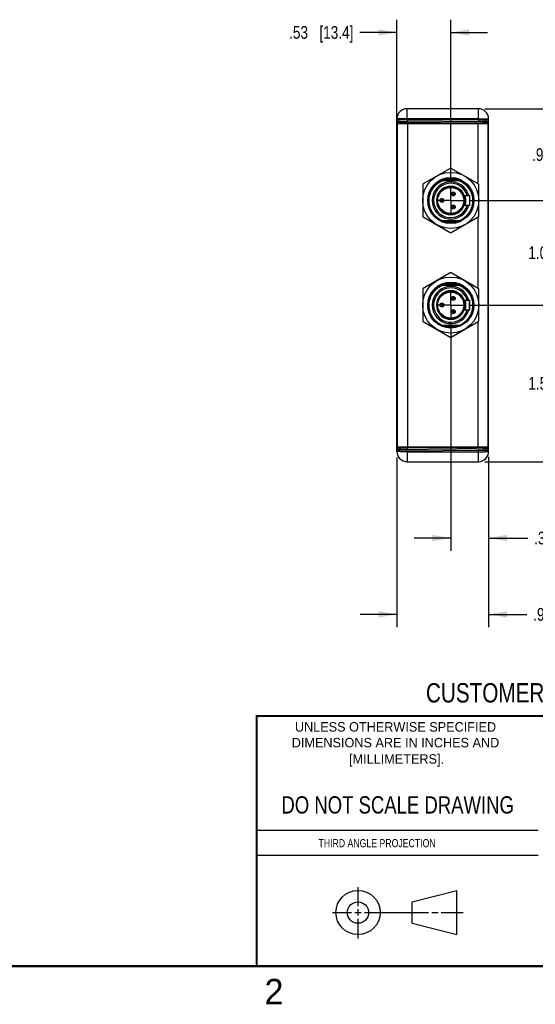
# Model space of a CAD drawing. Header units: inches. Extents: x 0 to 22, y 0 to 17.
# Tile 18 of 32: x 11.3 to 16.3, y 0.1 to 9.8. Entities that reach past the tile are written whole.
import ezdxf

# ---------------------------------------------------------------- set-up
doc = ezdxf.new("R2010")
doc.units = ezdxf.units.IN
doc.header["$LTSCALE"] = 1.21
doc.header["$MEASUREMENT"] = 0
doc.linetypes.add('CENTER', pattern=[0.6, 0.375, -0.075, 0.075, -0.075])
doc.layers.get('0').update_dxf_attribs({"linetype": 'CONTINUOUS'})
for name, color, linetype in [('02___PRT_ALL_AXES', 7, 'CONTINUOUS'), ('DEFAULT_1', 7, 'CENTER'), ('DIMENSIONS', 7, 'CONTINUOUS')]:
    doc.layers.add(name, color=color, linetype=linetype)
doc.styles.get("Standard").update_dxf_attribs({"font": 'txt', "width": 0.8})
doc.styles.add('TEXTSTYLE_2', font='txt')
doc.dimstyles.new('DIMSTYLE_1', dxfattribs={"dimtxt": 0.125, "dimasz": 0.18, "dimexe": 0.125, "dimexo": 0.0625, "dimgap": 0.0625, "dimtad": 0, "dimtih": 1, "dimtoh": 1, "dimzin": 4, "dimdsep": 46, "dimtxsty": 'STANDARD', "dimblk": '_FILLED', "dimblk1": '_FILLED', "dimblk2": '_FILLED', "dimcen": 0.09, "dimadec": 0, "dimazin": 0, "dimtp": 0.001, "dimtm": 0.001, "dimtfac": 1, "dimtofl": 0, "dimtmove": 0, "dimatfit": 3, "dimldrblk": '_FILLED', "dimfxl": 1, "dimtolj": 1, "dimtzin": 4, "dimarcsym": 0})

# ---------------------------------------------------------------- blocks, each defined once
blk = doc.blocks.new('_FILLED')
at = {"color": 0, "linetype": 'ByBlock'}
blk.add_solid([(0, 0), (-1, 0.1736), (-1, -0.1736)], dxfattribs=at)
blk = doc.blocks.new('*D3')
at = {"layer": 'DIMENSIONS', "color": 2, "linetype": 'Continuous'}
for p, q in [((15.8505, 8.9264), (16.7568, 8.9264)), ((16.6318, 8.9264), (16.6318, 8.6006)), ((16.6318, 8.0249), (16.6318, 8.3506)), ((15.7044, 8.0249), (16.7568, 8.0249))]:
    blk.add_line(p, q, dxfattribs=at)
at = {"layer": 'DIMENSIONS', "color": 2, "linetype": 'Continuous', "xscale": 0.18, "yscale": 0.18, "zscale": 0.18}
for p, rotation in [((16.6318, 8.9264), 90), ((16.6318, 8.0249), 270)]:
    blk.add_blockref('_FILLED', p, dxfattribs=dict(at, rotation=rotation))
at = {"layer": 'DIMENSIONS', "color": 2, "linetype": 'Continuous', "insert": (16.6318, 8.5381), "char_height": 0.125, "width": 1.025, "attachment_point": 2, "line_spacing_factor": 0.9}
blk.add_mtext('.90{\\Ftxt.shx;\\W1.000000;\\H0.125000; }[22.9]', dxfattribs=at)
blk = doc.blocks.new('*D4')
at = {"layer": 'DIMENSIONS', "color": 2, "linetype": 'Continuous'}
for p, q in [((15.7044, 8.0249), (16.7568, 8.0249)), ((16.6318, 8.0249), (16.6318, 7.6359)), ((16.6318, 6.9969), (16.6318, 7.3859)), ((15.7044, 6.9969), (16.7568, 6.9969))]:
    blk.add_line(p, q, dxfattribs=at)
at = {"layer": 'DIMENSIONS', "color": 2, "linetype": 'Continuous', "xscale": 0.18, "yscale": 0.18, "zscale": 0.18}
for p, rotation in [((16.6318, 8.0249), 90), ((16.6318, 6.9969), 270)]:
    blk.add_blockref('_FILLED', p, dxfattribs=dict(at, rotation=rotation))
at = {"layer": 'DIMENSIONS', "color": 2, "linetype": 'Continuous', "insert": (16.6318, 7.5734), "char_height": 0.125, "width": 1.125, "attachment_point": 2, "line_spacing_factor": 0.9}
blk.add_mtext('1.03{\\Ftxt.shx;\\W1.000000;\\H0.125000; }[26.1]', dxfattribs=at)
blk = doc.blocks.new('*D5')
at = {"layer": 'DIMENSIONS', "color": 2, "linetype": 'Continuous'}
for p, q in [((15.7044, 6.9969), (16.7568, 6.9969)), ((16.6318, 6.9969), (16.6318, 6.3521)), ((16.6318, 5.4574), (16.6318, 6.1021)), ((15.8505, 5.4574), (16.7568, 5.4574))]:
    blk.add_line(p, q, dxfattribs=at)
at = {"layer": 'DIMENSIONS', "color": 2, "linetype": 'Continuous', "xscale": 0.18, "yscale": 0.18, "zscale": 0.18}
for p, rotation in [((16.6318, 6.9969), 90), ((16.6318, 5.4574), 270)]:
    blk.add_blockref('_FILLED', p, dxfattribs=dict(at, rotation=rotation))
at = {"layer": 'DIMENSIONS', "color": 2, "linetype": 'Continuous', "insert": (16.6318, 6.2896), "char_height": 0.125, "width": 1.125, "attachment_point": 2, "line_spacing_factor": 0.9}
blk.add_mtext('1.54{\\Ftxt.shx;\\W1.000000;\\H0.125000; }[39.1]', dxfattribs=at)
blk = doc.blocks.new('*D6')
at = {"layer": 'DIMENSIONS', "color": 2, "linetype": 'Continuous'}
for p, q in [((15.5169, 6.8094), (15.5169, 4.5824)), ((15.888, 5.5063), (15.888, 4.5824)), ((15.5169, 4.7074), (15.1569, 4.7074)), ((15.888, 4.7074), (16.2737, 4.7074))]:
    blk.add_line(p, q, dxfattribs=at)
at = {"layer": 'DIMENSIONS', "color": 2, "linetype": 'Continuous', "xscale": 0.18, "yscale": 0.18, "zscale": 0.18}
blk.add_blockref('_FILLED', (15.5169, 4.7074), dxfattribs=at)
at = {"layer": 'DIMENSIONS', "color": 2, "linetype": 'Continuous', "xscale": 0.18, "yscale": 0.18, "zscale": 0.18, "rotation": 180}
blk.add_blockref('_FILLED', (15.888, 4.7074), dxfattribs=at)
at = {"layer": 'DIMENSIONS', "color": 2, "linetype": 'Continuous', "insert": (16.3362, 4.7699), "char_height": 0.125, "width": 0.925, "attachment_point": 1, "line_spacing_factor": 0.9}
blk.add_mtext('.37{\\Ftxt.shx;\\W1.000000;\\H0.125000; }[9.4]', dxfattribs=at)
blk = doc.blocks.new('*D7')
at = {"layer": 'DIMENSIONS', "color": 2, "linetype": 'Continuous'}
for p, q in [((14.988, 5.4987), (14.988, 3.8324)), ((15.888, 5.5063), (15.888, 3.8324)), ((14.988, 3.9574), (14.628, 3.9574)), ((15.888, 3.9574), (16.2641, 3.9574))]:
    blk.add_line(p, q, dxfattribs=at)
at = {"layer": 'DIMENSIONS', "color": 2, "linetype": 'Continuous', "xscale": 0.18, "yscale": 0.18, "zscale": 0.18}
blk.add_blockref('_FILLED', (14.988, 3.9574), dxfattribs=at)
at = {"layer": 'DIMENSIONS', "color": 2, "linetype": 'Continuous', "xscale": 0.18, "yscale": 0.18, "zscale": 0.18, "rotation": 180}
blk.add_blockref('_FILLED', (15.888, 3.9574), dxfattribs=at)
at = {"layer": 'DIMENSIONS', "color": 2, "linetype": 'Continuous', "insert": (16.3266, 4.0199), "char_height": 0.125, "width": 1.025, "attachment_point": 1, "line_spacing_factor": 0.9}
blk.add_mtext('.90{\\Ftxt.shx;\\W1.000000;\\H0.125000; }[22.9]', dxfattribs=at)
blk = doc.blocks.new('*D8')
at = {"layer": 'DIMENSIONS', "color": 2, "linetype": 'Continuous'}
for p, q in [((14.988, 8.65), (14.988, 9.8014)), ((15.5169, 8.2124), (15.5169, 9.8014)), ((14.988, 9.6764), (14.6235, 9.6764)), ((15.5169, 9.6764), (15.8769, 9.6764))]:
    blk.add_line(p, q, dxfattribs=at)
at = {"layer": 'DIMENSIONS', "color": 2, "linetype": 'Continuous', "xscale": 0.18, "yscale": 0.18, "zscale": 0.18}
blk.add_blockref('_FILLED', (14.988, 9.6764), dxfattribs=at)
at = {"layer": 'DIMENSIONS', "color": 2, "linetype": 'Continuous', "xscale": 0.18, "yscale": 0.18, "zscale": 0.18, "rotation": 180}
blk.add_blockref('_FILLED', (15.5169, 9.6764), dxfattribs=at)
at = {"layer": 'DIMENSIONS', "color": 2, "linetype": 'Continuous', "insert": (14.561, 9.7389), "char_height": 0.125, "width": 1.025, "attachment_point": 3, "line_spacing_factor": 0.9}
blk.add_mtext('.53{\\Ftxt.shx;\\W1.000000;\\H0.125000; }[13.4]', dxfattribs=at)
blk = doc.blocks.new('*D12')
at = {"layer": 'DIMENSIONS', "color": 2, "linetype": 'Continuous'}
for p, q in [((15.8505, 8.9264), (17.9896, 8.9264)), ((17.8646, 8.9264), (17.8646, 7.3169)), ((17.8646, 5.4574), (17.8646, 7.0669)), ((15.8505, 5.4574), (17.9896, 5.4574))]:
    blk.add_line(p, q, dxfattribs=at)
at = {"layer": 'DIMENSIONS', "color": 2, "linetype": 'Continuous', "xscale": 0.18, "yscale": 0.18, "zscale": 0.18}
for p, rotation in [((17.8646, 8.9264), 90), ((17.8646, 5.4574), 270)]:
    blk.add_blockref('_FILLED', p, dxfattribs=dict(at, rotation=rotation))
at = {"layer": 'DIMENSIONS', "color": 2, "linetype": 'Continuous', "insert": (17.8646, 7.2544), "char_height": 0.125, "width": 1.125, "attachment_point": 2, "line_spacing_factor": 0.9}
blk.add_mtext('3.47{\\Ftxt.shx;\\W1.000000;\\H0.125000; }[88.1]', dxfattribs=at)

msp = doc.modelspace()

# ---------------------------------------------------------------- linework, layer by layer
at = {"color": 7, "linetype": 'Continuous'}
for p, q in [((15.088, 8.8221), (15.088, 8.9264)), ((15.788, 8.9264), (15.088, 8.9264)), ((15.788, 8.816), (15.788, 8.9264)), ((14.988, 5.5574), (14.988, 8.8264)), ((14.988, 8.8226), (14.9953, 8.8226)), ((14.9953, 8.8226), (15.088, 8.8221)), ((15.0015, 8.7814), (15.0016, 8.8088)), ((15.0016, 8.8088), (15.8741, 8.8012)), ((15.0094, 8.7814), (15.0093, 8.8087)), ((15.088, 8.8221), (15.0878, 8.8081)), ((15.788, 8.8281), (15.088, 8.8281)), ((15.088, 8.8221), (15.788, 8.816)), ((15.0918, 8.8011), (15.0916, 8.808)), ((15.788, 8.816), (15.7878, 8.8019)), ((15.788, 8.816), (15.888, 8.815)), ((15.888, 5.5574), (15.888, 8.8264)), ((14.988, 8.7288), (14.9905, 8.7288)), ((14.988, 8.7182), (14.9905, 8.7182)), ((15.023, 8.795), (15.023, 8.7814)), ((15.023, 8.795), (15.0917, 8.7942)), ((15.0917, 8.7942), (15.0917, 8.7814)), ((15.0917, 8.7942), (15.7619, 8.7884)), ((15.7619, 8.7884), (15.7618, 8.8022)), ((15.7619, 8.7884), (15.7619, 8.7814)), ((15.7619, 8.7884), (15.8331, 8.7876)), ((15.8331, 8.7876), (15.8331, 8.7814)), ((15.8331, 8.7876), (15.8502, 8.7875)), ((15.8741, 8.8012), (15.8742, 8.7814)), ((15.888, 8.7212), (15.8819, 8.7212)), ((14.988, 8.6782), (14.988, 8.6779)), ((14.988, 8.6778), (14.988, 8.6779)), ((14.988, 8.6778), (14.988, 8.6778)), ((14.989, 8.6889), (14.9904, 8.6871)), ((14.9905, 8.5875), (14.988, 8.5875)), ((15.512, 8.3403), (15.2462, 8.1868)), ((15.7876, 8.1868), (15.5218, 8.3403)), ((15.5033, 8.243), (15.5033, 8.2431)), ((15.5306, 8.2431), (15.5305, 8.243)), ((15.2413, 8.1783), (15.2413, 7.8714)), ((15.3347, 8.1458), (15.3349, 8.1457)), ((15.3961, 8.2069), (15.396, 8.2071)), ((15.4196, 8.2207), (15.4197, 8.2205)), ((15.4229, 8.2219), (15.6109, 8.2219)), ((15.6142, 8.2205), (15.6142, 8.2207)), ((15.6379, 8.2071), (15.6377, 8.2069)), ((15.699, 8.1457), (15.6991, 8.1458)), ((15.7925, 7.8714), (15.7925, 8.1783)), ((15.2986, 8.0385), (15.2988, 8.0385)), ((15.3213, 8.1221), (15.3211, 8.1222)), ((15.6495, 8.0721), (15.7031, 8.0721)), ((15.7031, 7.9776), (15.7031, 8.0721)), ((15.7128, 8.1222), (15.7126, 8.1221)), ((15.735, 8.0385), (15.7352, 8.0385)), ((15.2988, 8.0113), (15.2986, 8.0112)), ((15.6495, 7.9776), (15.7031, 7.9776)), ((15.7352, 8.0112), (15.735, 8.0113)), ((15.2462, 7.8629), (15.512, 7.7095)), ((15.3211, 7.9276), (15.3213, 7.9276)), ((15.3349, 7.9041), (15.3347, 7.9039)), ((15.396, 7.8427), (15.3961, 7.8428)), ((15.5218, 7.7095), (15.7876, 7.8629)), ((15.6377, 7.8428), (15.6379, 7.8427)), ((15.6991, 7.9039), (15.699, 7.9041)), ((15.7126, 7.9276), (15.7128, 7.9276)), ((15.4197, 7.8292), (15.4196, 7.829)), ((15.4229, 7.8278), (15.6109, 7.8278)), ((15.5033, 7.8066), (15.5033, 7.8068)), ((15.5305, 7.8068), (15.5306, 7.8066)), ((15.6142, 7.829), (15.6142, 7.8292)), ((15.512, 7.3123), (15.2462, 7.1589)), ((15.7876, 7.1589), (15.5218, 7.3123)), ((15.3961, 7.179), (15.396, 7.1791)), ((15.4196, 7.1928), (15.4197, 7.1926)), ((15.4229, 7.194), (15.6109, 7.194)), ((15.5033, 7.215), (15.5033, 7.2152)), ((15.5306, 7.2152), (15.5305, 7.215)), ((15.6142, 7.1926), (15.6142, 7.1928)), ((15.6379, 7.1791), (15.6377, 7.179)), ((15.2413, 7.1503), (15.2413, 6.8435)), ((15.3213, 7.0942), (15.3211, 7.0942)), ((15.3347, 7.1179), (15.3349, 7.1177)), ((15.699, 7.1177), (15.6991, 7.1179)), ((15.7128, 7.0942), (15.7126, 7.0942)), ((15.7925, 6.8435), (15.7925, 7.1503)), ((15.2986, 7.0106), (15.2988, 7.0105)), ((15.2988, 6.9833), (15.2986, 6.9833)), ((15.6495, 7.0442), (15.7031, 7.0442)), ((15.699, 7.0442), (15.699, 6.9497)), ((15.7031, 6.9497), (15.7031, 7.0442)), ((15.735, 7.0105), (15.7352, 7.0106)), ((15.7352, 6.9833), (15.735, 6.9833)), ((15.3211, 6.8996), (15.3213, 6.8997)), ((15.3349, 6.8761), (15.3347, 6.876)), ((15.6495, 6.9497), (15.7031, 6.9497)), ((15.6991, 6.876), (15.699, 6.8761)), ((15.7126, 6.8997), (15.7128, 6.8996)), ((15.2462, 6.835), (15.512, 6.6815)), ((15.396, 6.8147), (15.3961, 6.8149)), ((15.4197, 6.8013), (15.4196, 6.8011)), ((15.4229, 6.7999), (15.6109, 6.7999)), ((15.5033, 6.7786), (15.5033, 6.7788)), ((15.5218, 6.6815), (15.7876, 6.835)), ((15.5305, 6.7788), (15.5306, 6.7786)), ((15.6142, 6.8011), (15.6142, 6.8013)), ((15.6377, 6.8149), (15.6379, 6.8147)), ((14.9905, 5.7963), (14.988, 5.7963)), ((14.988, 5.6655), (14.9905, 5.6655)), ((14.988, 5.6549), (14.9905, 5.6549)), ((14.989, 5.6948), (14.9904, 5.6967)), ((15.888, 5.6626), (15.8819, 5.6626)), ((14.9953, 5.5611), (14.988, 5.5612)), ((15.088, 5.5617), (14.9953, 5.5611)), ((15.0016, 5.5749), (15.0015, 5.6024)), ((15.8741, 5.5826), (15.0016, 5.5749)), ((15.0093, 5.575), (15.0094, 5.6024)), ((15.023, 5.6024), (15.023, 5.5888)), ((15.0917, 5.5895), (15.023, 5.5888)), ((15.088, 5.5617), (15.0878, 5.5757)), ((15.788, 5.5678), (15.088, 5.5617)), ((15.088, 5.5617), (15.088, 5.4574)), ((15.088, 5.5556), (15.788, 5.5556)), ((15.0918, 5.5826), (15.0916, 5.5757)), ((15.0917, 5.6024), (15.0917, 5.5895)), ((15.7619, 5.5954), (15.0917, 5.5895)), ((15.7619, 5.5954), (15.7618, 5.5816)), ((15.7619, 5.6024), (15.7619, 5.5954)), ((15.8331, 5.5961), (15.7619, 5.5954)), ((15.788, 5.5678), (15.7878, 5.5818)), ((15.888, 5.5688), (15.788, 5.5678)), ((15.788, 5.4574), (15.788, 5.5678)), ((15.8331, 5.6024), (15.8331, 5.5961)), ((15.8502, 5.5962), (15.8331, 5.5961)), ((15.8505, 5.5967), (15.8502, 5.5962)), ((15.8742, 5.6024), (15.8741, 5.5826)), ((15.088, 5.4574), (15.788, 5.4574)), ((15.1374, 1.132), (15.5769, 1.2447)), ((15.5769, 0.8105), (15.5769, 1.2447)), ((15.1374, 0.9219), (15.1374, 1.132)), ((15.1374, 0.9219), (15.5769, 0.8105))]:
    msp.add_line(p, q, dxfattribs=at)
at = {"color": 3, "linetype": 'Continuous'}
for p, q in [((14.9905, 8.7814), (14.9905, 5.6024)), ((14.9905, 8.7814), (15.8819, 8.7814)), ((15.0905, 8.7814), (15.0905, 5.6024)), ((15.7819, 8.7814), (15.7819, 8.1901)), ((15.8819, 8.7814), (15.8819, 5.6024)), ((15.7819, 7.8596), (15.7819, 7.1622)), ((15.7819, 6.8317), (15.7819, 5.6024)), ((14.9905, 5.6024), (15.8819, 5.6024))]:
    msp.add_line(p, q, dxfattribs=at)
at = {"color": 2, "linetype": 'Continuous'}
for p, q in [((13.61, 1.835), (16.375, 1.835)), ((16.375, 1.5888), (13.61, 1.5888)), ((14.6059, 1.0901), (14.6059, 1.2769)), ((14.3557, 1.0276), (14.5434, 1.0276)), ((14.5747, 1.0276), (14.6372, 1.0276)), ((14.6059, 0.9964), (14.6059, 1.0589)), ((14.6684, 1.0276), (15.2987, 1.0276)), ((15.3299, 1.0276), (15.3924, 1.0276)), ((15.4237, 1.0276), (15.6394, 1.0276)), ((14.6059, 0.7723), (14.6059, 0.9651))]:
    msp.add_line(p, q, dxfattribs=at)
at = {"color": 7, "linetype": 'Continuous', "const_width": 0.02}
for points in [[(13.6, 2.9595), (21.5, 2.96)], [(13.61, 0.5), (13.61, 2.96)], [(0.5, 0.5), (21.5, 0.5)]]:
    msp.add_lwpolyline(points, dxfattribs=at)
at = {"color": 7, "linetype": 'Continuous'}
for centre, radius in [((15.5169, 8.0249), 0.2756), ((15.5169, 8.0249), 0.2266), ((15.5169, 8.0249), 0.2188), ((15.5169, 8.0249), 0.1378), ((15.5169, 8.0249), 0.128), ((15.4295, 8.0249), 0.0197), ((15.4295, 8.0249), 0.0193), ((15.4295, 8.0249), 0.00748), ((15.5413, 8.0898), 0.0197), ((15.5413, 8.0898), 0.0193), ((15.5413, 8.0898), 0.00748), ((15.5413, 7.9599), 0.0197), ((15.5413, 7.9599), 0.0193), ((15.5413, 7.9599), 0.00748), ((15.5169, 6.9969), 0.2756), ((15.5169, 6.9969), 0.2266), ((15.5169, 6.9969), 0.2188), ((15.5169, 6.9969), 0.1378), ((15.5169, 6.9969), 0.128), ((15.5413, 7.0619), 0.0197), ((15.5413, 7.0619), 0.0193), ((15.5413, 7.0619), 0.00748), ((15.4295, 6.9969), 0.0197), ((15.4295, 6.9969), 0.0193), ((15.4295, 6.9969), 0.00748), ((15.5413, 6.932), 0.0197), ((15.5413, 6.932), 0.0193), ((15.5413, 6.932), 0.00748), ((14.6059, 1.0276), 0.2171), ((14.6054, 1.0269), 0.105)]:
    msp.add_circle(centre, radius, dxfattribs=at)
for centre, radius, start, end in [((15.088, 8.8264), 0.1, 90, 180), ((15.788, 8.8264), 0.1, 0, 90), ((15.0017, 8.8226), 0.0138, 180, 269.5), ((15.0092, 8.795), 0.0138, 0, 89.5), ((15.8742, 8.815), 0.0138, 269.5, 0.00002), ((14.3684, 8.8006), 0.7234, 359.49527, 0.0409), ((15.8469, 8.7877), 0.0138, 89.5189, 180.01815), ((15.864, 8.7875), 0.0138, 89.5189, 180.01815), ((15.008, 8.6776), 0.02, 180, 208.89097), ((15.0074, 8.6777), 0.0195, 180.05169, 186.6605), ((15.5169, 8.3317), 0.00984, 60, 120), ((15.5169, 8.0249), 0.2185, 93.56859, 116.43141), ((15.5169, 8.0249), 0.2185, 63.56859, 86.43141), ((15.2512, 8.1783), 0.00984, 120, 180), ((15.5169, 8.0249), 0.2183, 115.49605, 174.60348), ((15.5169, 8.0249), 0.1831, 14.95525, 345.04475), ((15.5169, 8.0249), 0.2185, 123.56859, 146.43141), ((15.5169, 8.0249), 0.1689, 16.24351, 343.75649), ((15.5169, 8.0249), 0.1407, 19.61294, 340.38706), ((15.5169, 8.0249), 0.2183, 5.73383, 64.50395), ((15.5169, 8.0249), 0.2185, 33.56859, 56.43141), ((15.7827, 8.1783), 0.00984, 0, 60), ((15.5245, 8.0247), 0.2259, 174.74439, 182.81759), ((15.5169, 8.0249), 0.2185, 153.56859, 176.43141), ((15.5169, 8.0249), 0.1496, 341.59059, 18.40968), ((15.5169, 8.0249), 0.2185, 3.56859, 26.43141), ((15.5091, 8.0249), 0.2261, 354.46421, 5.53579), ((15.5169, 8.0249), 0.2185, 183.56859, 206.43141), ((15.5169, 8.0249), 0.2183, 182.9585, 244.50395), ((15.5169, 8.0249), 0.2183, 301.05636, 354.26617), ((15.5169, 8.0249), 0.2185, 333.56859, 356.43141), ((15.2512, 7.8714), 0.00984, 180, 240), ((15.5169, 8.0249), 0.2185, 213.56859, 236.43141), ((15.5169, 8.0249), 0.2185, 303.56859, 326.43141), ((15.7827, 7.8714), 0.00984, 300, 360), ((15.5169, 8.0249), 0.2185, 243.56859, 266.43141), ((15.5169, 8.0249), 0.2185, 273.56859, 296.43141), ((15.5192, 8.0263), 0.2183, 294.64984, 300.35334), ((15.5168, 8.025), 0.2185, 295.49824, 301.05413), ((15.5169, 7.718), 0.00984, 240, 300), ((15.5169, 7.3038), 0.00984, 60, 120), ((15.5169, 6.9969), 0.2183, 115.49605, 174.60348), ((15.5169, 6.9969), 0.1831, 14.95525, 345.04475), ((15.5169, 6.9969), 0.2185, 123.56859, 146.43141), ((15.5169, 6.9969), 0.1689, 16.24351, 343.75649), ((15.5169, 6.9969), 0.2185, 93.56859, 116.43141), ((15.5169, 6.9969), 0.2185, 63.56859, 86.43141), ((15.5169, 6.9969), 0.2183, 5.73383, 64.50395), ((15.5169, 6.9969), 0.2185, 33.56859, 56.43141), ((15.2512, 7.1503), 0.00984, 120, 180), ((15.5169, 6.9969), 0.2185, 153.56859, 176.43141), ((15.5169, 6.9969), 0.1407, 19.61294, 340.38706), ((15.5169, 6.9969), 0.2185, 3.56859, 26.43141), ((15.7827, 7.1503), 0.00984, 0, 60), ((15.5245, 6.9968), 0.2259, 174.74439, 182.81759), ((15.5169, 6.9969), 0.2185, 183.56859, 206.43141), ((15.5169, 6.9969), 0.2183, 182.9585, 244.50395), ((15.5169, 6.9969), 0.2183, 301.05636, 354.26617), ((15.5169, 6.9969), 0.1496, 341.59059, 18.40968), ((15.5169, 6.9969), 0.2185, 333.56859, 356.43141), ((15.5091, 6.9969), 0.2261, 354.46421, 5.53579), ((15.5169, 6.9969), 0.2185, 213.56859, 236.43141), ((15.5169, 6.9969), 0.2185, 303.56859, 326.43141), ((15.2512, 6.8435), 0.00984, 180, 240), ((15.5169, 6.9969), 0.2185, 243.56859, 266.43141), ((15.5169, 6.9969), 0.2185, 273.56859, 296.43141), ((15.5192, 6.9983), 0.2183, 294.64984, 300.35334), ((15.5168, 6.9971), 0.2185, 295.49824, 301.05413), ((15.7827, 6.8435), 0.00984, 300, 360), ((15.5169, 6.6901), 0.00984, 240, 300), ((15.008, 5.7061), 0.02, 151.10903, 180), ((14.9949, 5.703), 0.0069, 171.70621, 179.97366), ((15.0017, 5.5612), 0.0138, 90.5, 180.00002), ((15.088, 5.5574), 0.1, 180, 270), ((15.0092, 5.5888), 0.0138, 270.5, 360), ((14.3684, 5.5831), 0.7234, 359.9591, 0.50473), ((15.788, 5.5574), 0.1, 270, 360), ((15.8469, 5.5961), 0.0138, 179.98185, 270.4811), ((15.864, 5.5962), 0.0138, 179.98185, 270.4811), ((15.1042, 5.6236), 0.7615, 358.01776, 358.40075), ((15.8742, 5.5688), 0.0138, 0, 90.5)]:
    msp.add_arc(centre, radius, start, end, dxfattribs=at)
for points, knots in [([(15.088, 8.8281), (15.0815, 8.8281), (15.0687, 8.8281), (15.0502, 8.828), (15.0331, 8.8278), (15.0201, 8.8277), (15.0109, 8.8275), (15.0051, 8.8274), (15, 8.8272), (14.9959, 8.8271), (14.9926, 8.8269), (14.9904, 8.8268), (14.9891, 8.8266), (14.9885, 8.8266), (14.9882, 8.8265), (14.988, 8.8264), (14.988, 8.8264)], [0, 0, 0, 0, 0.194941, 0.382438, 0.555198, 0.706652, 0.772527, 0.830957, 0.8814, 0.923357, 0.956433, 0.980323, 0.988747, 0.99481, 0.998521, 1, 1, 1, 1]), ([(15.788, 8.8281), (15.7945, 8.8281), (15.8072, 8.8281), (15.8257, 8.828), (15.8428, 8.8278), (15.8558, 8.8277), (15.865, 8.8275), (15.8708, 8.8274), (15.8759, 8.8272), (15.8801, 8.8271), (15.8833, 8.8269), (15.8855, 8.8268), (15.8868, 8.8266), (15.8874, 8.8266), (15.8877, 8.8265), (15.888, 8.8264), (15.888, 8.8264)], [0, 0, 0, 0, 0.194941, 0.382438, 0.555198, 0.706652, 0.772527, 0.830957, 0.8814, 0.923357, 0.956433, 0.980323, 0.988747, 0.99481, 0.998521, 1, 1, 1, 1]), ([(15.8502, 8.7875), (15.8503, 8.7875), (15.8505, 8.7868), (15.8507, 8.7858), (15.851, 8.7838), (15.8511, 8.7823), (15.8512, 8.7814)], [0, 0, 0, 0, 0.074139, 0.264091, 0.573574, 1, 1, 1, 1]), ([(15.8641, 8.8013), (15.8642, 8.8013), (15.8643, 8.8007), (15.8645, 8.7998), (15.8647, 8.7981), (15.8648, 8.7959), (15.865, 8.7931), (15.8652, 8.7882), (15.8653, 8.7842), (15.8654, 8.7814)], [0, 0, 0, 0, 0.018755, 0.068189, 0.149164, 0.261245, 0.403609, 0.575132, 1, 1, 1, 1]), ([(14.988, 8.6926), (14.988, 8.6917), (14.9882, 8.6904), (14.9888, 8.6892), (14.989, 8.6889)], [0, 0, 0, 0, 0.740958, 1, 1, 1, 1]), ([(14.988, 8.6807), (14.988, 8.6802), (14.9882, 8.6781), (14.9894, 8.6762), (14.9905, 8.6751)], [0, 0, 0, 0, 0.239832, 1, 1, 1, 1]), ([(15.4291, 7.8278), (15.4195, 7.8322), (15.4011, 7.8425), (15.376, 7.8618), (15.3539, 7.8845), (15.3353, 7.9101), (15.3205, 7.9381), (15.3103, 7.9681), (15.3048, 7.9993), (15.3035, 8.0414), (15.3113, 8.0834), (15.3281, 8.122), (15.3452, 8.1487), (15.366, 8.1726), (15.39, 8.1932), (15.4168, 8.21), (15.4362, 8.2185), (15.4461, 8.2219)], [0, 0, 0, 0, 0.062519, 0.12504, 0.187563, 0.250086, 0.312608, 0.37513, 0.437651, 0.500173, 0.62488, 0.687401, 0.749921, 0.812442, 0.874964, 0.937483, 1, 1, 1, 1]), ([(15.5891, 8.2219), (15.5981, 8.2188), (15.6159, 8.2112), (15.6406, 8.1963), (15.6632, 8.1782), (15.6832, 8.1573), (15.7002, 8.1339), (15.7138, 8.1084), (15.7236, 8.0813), (15.7297, 8.053), (15.732, 8.0242), (15.7306, 7.9953), (15.7254, 7.9669), (15.7164, 7.9394), (15.7037, 7.9134), (15.6875, 7.8895), (15.6684, 7.8678), (15.654, 7.855), (15.6463, 7.8492)], [0, 0, 0, 0, 0.062495, 0.124996, 0.187494, 0.249994, 0.312497, 0.374995, 0.437499, 0.499999, 0.562498, 0.624997, 0.687498, 0.749996, 0.812499, 0.874993, 0.937505, 1, 1, 1, 1]), ([(15.4291, 6.7999), (15.4195, 6.8043), (15.4011, 6.8145), (15.376, 6.8338), (15.3539, 6.8565), (15.3353, 6.8821), (15.3205, 6.9101), (15.3103, 6.9401), (15.3048, 6.9713), (15.3035, 7.0134), (15.3113, 7.0554), (15.3281, 7.0941), (15.3452, 7.1208), (15.366, 7.1446), (15.39, 7.1652), (15.4168, 7.1821), (15.4362, 7.1905), (15.4461, 7.194)], [0, 0, 0, 0, 0.062519, 0.12504, 0.187563, 0.250086, 0.312608, 0.37513, 0.437651, 0.500173, 0.62488, 0.687401, 0.749921, 0.812442, 0.874964, 0.937483, 1, 1, 1, 1]), ([(15.5891, 7.194), (15.5981, 7.1908), (15.6159, 7.1832), (15.6406, 7.1683), (15.6632, 7.1502), (15.6832, 7.1293), (15.7002, 7.106), (15.7138, 7.0805), (15.7236, 7.0533), (15.7297, 7.025), (15.732, 6.9962), (15.7306, 6.9674), (15.7254, 6.9389), (15.7164, 6.9114), (15.7037, 6.8855), (15.6875, 6.8615), (15.6684, 6.8399), (15.654, 6.8271), (15.6463, 6.8212)], [0, 0, 0, 0, 0.062495, 0.124996, 0.187494, 0.249994, 0.312497, 0.374995, 0.437499, 0.499999, 0.562498, 0.624997, 0.687498, 0.749996, 0.812499, 0.874993, 0.937505, 1, 1, 1, 1]), ([(14.9905, 5.7086), (14.9901, 5.7083), (14.989, 5.707), (14.9882, 5.7053), (14.988, 5.704)], [0, 0, 0, 0, 0.266358, 1, 1, 1, 1]), ([(14.988, 5.6911), (14.988, 5.6921), (14.9882, 5.6934), (14.9888, 5.6945), (14.989, 5.6948)], [0, 0, 0, 0, 0.740958, 1, 1, 1, 1]), ([(15.088, 5.5556), (15.0815, 5.5556), (15.0687, 5.5556), (15.0502, 5.5557), (15.0331, 5.5559), (15.0201, 5.5561), (15.0109, 5.5563), (15.0051, 5.5564), (15, 5.5565), (14.9959, 5.5567), (14.9926, 5.5568), (14.9904, 5.557), (14.9891, 5.5571), (14.9885, 5.5572), (14.9882, 5.5573), (14.988, 5.5573), (14.988, 5.5574)], [0, 0, 0, 0, 0.194941, 0.382438, 0.555198, 0.706652, 0.772527, 0.830957, 0.8814, 0.923357, 0.956433, 0.980323, 0.988747, 0.99481, 0.998521, 1, 1, 1, 1]), ([(15.788, 5.5556), (15.7945, 5.5556), (15.8072, 5.5556), (15.8257, 5.5557), (15.8428, 5.5559), (15.8558, 5.5561), (15.865, 5.5563), (15.8708, 5.5564), (15.8759, 5.5565), (15.8801, 5.5567), (15.8833, 5.5568), (15.8855, 5.557), (15.8868, 5.5571), (15.8874, 5.5572), (15.8877, 5.5573), (15.888, 5.5573), (15.888, 5.5574)], [0, 0, 0, 0, 0.194937, 0.382433, 0.555195, 0.70665, 0.772525, 0.830956, 0.881399, 0.923356, 0.956433, 0.980323, 0.988747, 0.99481, 0.998521, 1, 1, 1, 1]), ([(15.8512, 5.6023), (15.8511, 5.6011), (15.8509, 5.5993), (15.8507, 5.5974), (15.8505, 5.5967)], [0, 0, 0, 0, 0.637185, 1, 1, 1, 1]), ([(15.8653, 5.5973), (15.8652, 5.5952), (15.8651, 5.5922), (15.8649, 5.5885), (15.8647, 5.5864), (15.8646, 5.5848), (15.8644, 5.5835), (15.8643, 5.5829), (15.8642, 5.5825), (15.8641, 5.5825)], [0, 0, 0, 0, 0.427105, 0.598343, 0.739974, 0.851226, 0.931522, 0.980671, 1, 1, 1, 1])]:
    msp.add_open_spline(points, degree=3, knots=knots, dxfattribs=at)
for points in [[(14.9881, 8.6754), (14.9883, 8.6739), (14.9886, 8.6725), (14.9891, 8.6711)], [(14.9891, 5.7126), (14.9883, 5.7106), (14.988, 5.7083), (14.988, 5.7061)]]:
    msp.add_open_spline(points, degree=3, dxfattribs=at)
at = {"layer": '02___PRT_ALL_AXES', "color": 3, "linetype": 'Continuous'}
for p, q in [((15.4486, 8.2324), (15.5852, 8.2324)), ((15.5853, 7.8174), (15.4485, 7.8174)), ((15.4486, 7.2044), (15.5852, 7.2044)), ((15.5853, 6.7894), (15.4485, 6.7894))]:
    msp.add_line(p, q, dxfattribs=at)
at = {"layer": 'DEFAULT_1', "color": 7, "linetype": 'CENTER'}
for p, q in [((15.5169, 8.0249), (15.5169, 8.1499)), ((15.5169, 8.0249), (15.3919, 8.0249)), ((15.5169, 8.0249), (15.5169, 7.8999)), ((15.5169, 8.0249), (15.6419, 8.0249)), ((15.5169, 6.9969), (15.5169, 7.1219)), ((15.5169, 6.9969), (15.3919, 6.9969)), ((15.5169, 6.9969), (15.6419, 6.9969)), ((15.5169, 6.9969), (15.5169, 6.8719))]:
    msp.add_line(p, q, dxfattribs=at)

# ---------------------------------------------------------------- texts
at = {"color": 7, "linetype": 'Continuous', "attachment_point": 2, "line_spacing_factor": 0.9}
for s, insert, char_height, width in [('CUSTOMER DRAWING', (16.3742, 3.2811), 0.19, 2.432), ('DO NOT SCALE DRAWING', (14.9953, 2.1698), 0.17, 2.72)]:
    msp.add_mtext(s, dxfattribs=dict(at, insert=insert, char_height=char_height, width=width))
at = {"color": 2, "linetype": 'Continuous', "line_spacing_factor": 0.9, "style": 'TEXTSTYLE_2'}
for s, insert, char_height, width, attachment_point in [('UNLESS OTHERWISE SPECIFIED', (14.9742, 2.8979), 0.093, 2.418, 2), ('DIMENSIONS ARE IN INCHES AND', (14.9742, 2.7431), 0.093, 2.604, 2), ('[MILLIMETERS].', (14.9844, 2.5829), 0.093, 1.302, 2), ('2', (13.6875, 0.375), 0.25, 0.25, 1)]:
    msp.add_mtext(s, dxfattribs=dict(at, insert=insert, char_height=char_height, width=width, attachment_point=attachment_point))
at = {"color": 2, "linetype": 'Continuous', "insert": (14.2178, 1.7486), "char_height": 0.08, "width": 1.408, "attachment_point": 1, "line_spacing_factor": 0.9}
msp.add_mtext('THIRD ANGLE PROJECTION', dxfattribs=at)

# ---------------------------------------------------------------- dimensions: what is measured, and where the dimension line sits
at = {"layer": 'DIMENSIONS', "color": 2, "linetype": 'Continuous'}
for base, p1, p2, angle, picture, middle in [((14.988, 9.6764), (15.5169, 8.1499), (14.988, 8.5875), 180, '*D8', (14.0485, 9.6764)), ((16.6318, 8.0249), (15.788, 8.9264), (15.6419, 8.0249), 270, '*D3', (16.6318, 8.4756)), ((17.8646, 5.4574), (15.788, 8.9264), (15.788, 5.4574), 270, '*D12', (17.8646, 7.1919)), ((16.6318, 8.0249), (15.6419, 6.9969), (15.6419, 8.0249), 90, '*D4', (16.6318, 7.5109)), ((16.6318, 5.4574), (15.6419, 6.9969), (15.788, 5.4574), 270, '*D5', (16.6318, 6.2271))]:
    dim = msp.add_linear_dim(base=base, p1=p1, p2=p2, angle=angle, dimstyle='DIMSTYLE_1', dxfattribs=at)
    dim.commit()
    dim.dimension.update_dxf_attribs({"geometry": picture, "text_midpoint": middle, "dimtype": 160})
for base, p1, picture, middle in [((15.888, 4.7074), (15.5169, 6.8719), '*D6', (16.7987, 4.7074)), ((15.888, 3.9574), (14.988, 5.5612), '*D7', (16.8391, 3.9574))]:
    dim = msp.add_linear_dim(base=base, p1=p1, p2=(15.888, 5.5688), dimstyle='DIMSTYLE_1', dxfattribs=at)
    dim.commit()
    dim.dimension.update_dxf_attribs({"geometry": picture, "text_midpoint": middle, "dimtype": 160})

doc.saveas('drawing.dxf')
